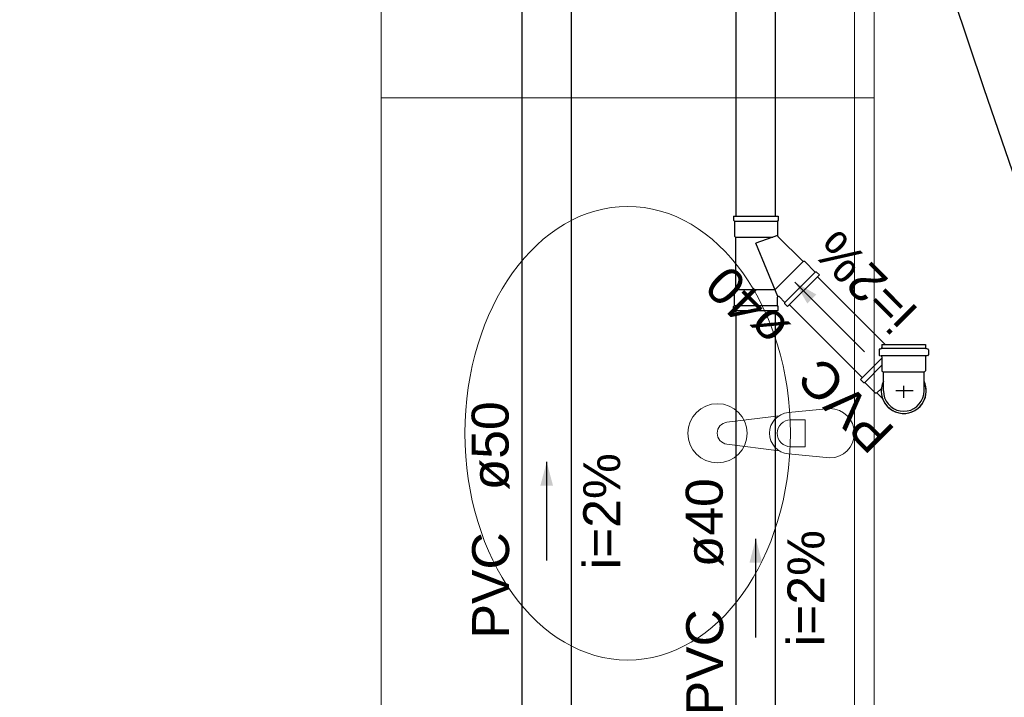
# Model space of a CAD drawing. Header units: millimetres. Extents: x -27714 to -5776, y 5810 to 9208.
# Tile 35 of 256: x -25608.6 to -25604.6, y 7028.67 to 7031.42. Entities that reach past the tile are written whole.
import ezdxf

# ---------------------------------------------------------------- set-up
doc = ezdxf.new("R2010")
doc.units = ezdxf.units.MM
for name, color, linetype in [('HIDRO', 5, 'Continuous'), ('Simbolos', 5, 'Continuous'), ('Simbolos_int', 2, 'Continuous'), ('TEXTO', 7, 'Continuous'), ('TEXTO @ 100', 7, 'Continuous'), ('TEXTO @ 200', 7, 'Continuous'), ('TEXTO @ 25', 7, 'Continuous'), ('TQ-Sentido conduto', 9, 'Continuous')]:
    doc.layers.add(name, color=color, linetype=linetype)
doc.layers.add('TQ-Condutos', color=3, linetype='Continuous', lineweight=30)
doc.layers.add('TQ-Textos conduto', color=7, linetype='Continuous', lineweight=25)
doc.styles.add('Arial', font='arial.ttf')

# ---------------------------------------------------------------- blocks, each defined once
blk = doc.blocks.new('SIMBOLO NOMENCLATURA')
at = {"linetype": 'Continuous'}
blk.add_circle((-30, 0), 30, dxfattribs=at)
blk = doc.blocks.new('*U147')
at = {"layer": 'TEXTO @ 100', "linetype": 'Continuous', "xscale": 20, "yscale": 20, "zscale": 20}
blk.add_blockref('SIMBOLO NOMENCLATURA', (-25314.2283, 7009.9176), dxfattribs=at)
at = {"layer": 'TEXTO @ 200', "linetype": 'Continuous', "xscale": 40, "yscale": 40, "zscale": 40}
blk.add_blockref('SIMBOLO NOMENCLATURA', (-25314.2283, 7009.9176), dxfattribs=at)
at = {"layer": 'TEXTO @ 25', "linetype": 'Continuous', "xscale": 5, "yscale": 5, "zscale": 5}
blk.add_blockref('SIMBOLO NOMENCLATURA', (-25314.2283, 7009.9176), dxfattribs=at)
blk = doc.blocks.new('*U151')
at = {"layer": 'TEXTO @ 100', "linetype": 'Continuous', "xscale": 20, "yscale": 20, "zscale": 20}
blk.add_blockref('SIMBOLO NOMENCLATURA', (-25312.5642, 7079.2502), dxfattribs=at)
at = {"layer": 'TEXTO @ 200', "linetype": 'Continuous', "xscale": 40, "yscale": 40, "zscale": 40}
blk.add_blockref('SIMBOLO NOMENCLATURA', (-25312.5642, 7079.2502), dxfattribs=at)
at = {"layer": 'TEXTO @ 25', "linetype": 'Continuous', "xscale": 5, "yscale": 5, "zscale": 5}
blk.add_blockref('SIMBOLO NOMENCLATURA', (-25312.5642, 7079.2502), dxfattribs=at)
blk = doc.blocks.new('*U155')
at = {"layer": 'TEXTO @ 200', "linetype": 'Continuous', "xscale": 40, "yscale": 40, "zscale": 40}
blk.add_blockref('SIMBOLO NOMENCLATURA', (-23654.5269, 7584.9791), dxfattribs=at)
blk = doc.blocks.new('*U159')
at = {"layer": 'TEXTO @ 200', "linetype": 'Continuous', "xscale": 40, "yscale": 40, "zscale": 40}
blk.add_blockref('SIMBOLO NOMENCLATURA', (-23783.0676, 7189.4887), dxfattribs=at)

msp = doc.modelspace()

# ---------------------------------------------------------------- hatches: boundary and pattern name
at = {"layer": 'TQ-Sentido conduto', "linetype": 'Continuous'}
for points in [[(-25605.4511, 7030.3568), (-25605.4011, 7030.2702), (-25605.3645, 7030.3068)], [(-25606.4582, 7029.6273), (-25606.4841, 7029.5307), (-25606.4324, 7029.5307)], [(-25605.6097, 7029.3153), (-25605.6356, 7029.2188), (-25605.5838, 7029.2188)]]:
    msp.add_hatch(color=256, dxfattribs=at).paths.add_polyline_path(points)

# ---------------------------------------------------------------- linework, layer by layer
at = {"color": 7, "linetype": 'Continuous', "lineweight": 0}
for p, q in [((-25607.1297, 7019.9038), (-25607.1297, 7034.3438)), ((-25605.2097, 7019.9038), (-25605.2097, 7034.3438)), ((-25605.1297, 7019.9038), (-25605.1297, 7034.3438)), ((-25607.1297, 7031.1038), (-25605.1297, 7031.1038))]:
    msp.add_line(p, q, dxfattribs=at)
at = {"color": 83, "linetype": 'Continuous', "lineweight": 0}
msp.add_lwpolyline([(-25618.0297, 7034.3438), (-25618.0297, 7013.5438), (-25605.1297, 7013.5438), (-25605.1297, 7034.3438)], close=True, dxfattribs=at)
at = {"color": 7, "linetype": 'Continuous', "lineweight": 0}
msp.add_lwpolyline([(-25605.1297, 7034.3038), (-25605.1297, 7013.5438)], dxfattribs=at)
at = {"layer": 'HIDRO', "linetype": 'Continuous', "lineweight": 0}
for p, q in [((-25605.7273, 7029.7882), (-25605.5156, 7029.8147)), ((-25605.4775, 7029.8278), (-25605.3097, 7029.8438)), ((-25605.4093, 7029.7982), (-25605.4688, 7029.7982)), ((-25605.4093, 7029.6894), (-25605.4093, 7029.7982)), ((-25605.5156, 7029.6729), (-25605.7273, 7029.6994)), ((-25605.4688, 7029.6894), (-25605.4093, 7029.6894)), ((-25605.3097, 7029.6438), (-25605.4775, 7029.6598))]:
    msp.add_line(p, q, dxfattribs=at)
msp.add_circle((-25605.7653, 7029.7438), 0.12, dxfattribs=at)
for centre, radius, start, end in [((-25605.4699, 7029.7438), 0.0843, 95.1696, 264.8304), ((-25605.3097, 7029.7438), 0.1, 270, 90), ((-25605.7217, 7029.7438), 0.0447, 97.1389, 262.8611), ((-25605.4688, 7029.7438), 0.0544, 90, 270)]:
    msp.add_arc(centre, radius, start, end, dxfattribs=at)
msp.add_ellipse((-25606.1297, 7029.7438), major_axis=(0, -0.92), ratio=0.717391, dxfattribs=at)
at = {"layer": 'Simbolos'}
for p, q in [((-25605.7009, 7030.6238), (-25605.5185, 7030.6238)), ((-25605.7009, 7030.6238), (-25605.7009, 7030.6078)), ((-25605.7009, 7030.6078), (-25605.6969, 7030.6038)), ((-25605.6969, 7030.6038), (-25605.6969, 7030.5438)), ((-25605.5185, 7030.6078), (-25605.5225, 7030.6038)), ((-25605.5225, 7030.6038), (-25605.5225, 7030.548)), ((-25605.5185, 7030.6238), (-25605.5185, 7030.6078)), ((-25605.6969, 7030.5438), (-25605.6921, 7030.539)), ((-25605.6921, 7030.539), (-25605.6921, 7030.3266)), ((-25605.418, 7030.4402), (-25605.5201, 7030.5424)), ((-25605.4112, 7030.4402), (-25605.418, 7030.4402)), ((-25605.3687, 7030.3977), (-25605.4112, 7030.4402)), ((-25605.3518, 7030.3864), (-25605.4807, 7030.2575)), ((-25605.3631, 7030.3977), (-25605.3687, 7030.3977)), ((-25605.3518, 7030.3864), (-25605.3631, 7030.3977)), ((-25605.6969, 7030.3218), (-25605.6921, 7030.3266)), ((-25605.6969, 7030.2618), (-25605.6969, 7030.3218)), ((-25605.5225, 7030.2618), (-25605.5225, 7030.2952)), ((-25605.4921, 7030.2744), (-25605.5157, 7030.298)), ((-25605.7009, 7030.2578), (-25605.6969, 7030.2618)), ((-25605.7009, 7030.2418), (-25605.7009, 7030.2578)), ((-25605.5185, 7030.2578), (-25605.5225, 7030.2618)), ((-25605.5185, 7030.2418), (-25605.5185, 7030.2578)), ((-25605.4921, 7030.2688), (-25605.4921, 7030.2744)), ((-25605.4807, 7030.2575), (-25605.4921, 7030.2688)), ((-25605.7009, 7030.2418), (-25605.5185, 7030.2418)), ((-25605.1069, 7030.0855), (-25605.1009, 7030.0872)), ((-25605.0979, 7030.1034), (-25604.9215, 7030.1034)), ((-25605.0979, 7030.1034), (-25605.0979, 7030.091)), ((-25604.9215, 7030.1034), (-25604.9215, 7030.091)), ((-25604.9125, 7030.0855), (-25604.9185, 7030.0872)), ((-25605.1845, 7029.9612), (-25605.0979, 7030.0478)), ((-25605.1099, 7030.0816), (-25605.1099, 7030.0625)), ((-25605.1063, 7030.0586), (-25605.1015, 7030.0581)), ((-25605.0979, 7030.0541), (-25605.0979, 7029.9974)), ((-25604.9215, 7030.0541), (-25604.9215, 7029.9974)), ((-25604.9131, 7030.0586), (-25604.9179, 7030.0581)), ((-25604.9095, 7030.0816), (-25604.9095, 7030.0625)), ((-25605.0979, 7029.9974), (-25605.0921, 7029.9916)), ((-25605.0921, 7029.9544), (-25605.0921, 7029.9916)), ((-25604.9215, 7029.9974), (-25604.9273, 7029.9916)), ((-25604.9273, 7029.9544), (-25604.9273, 7029.9916)), ((-25605.1845, 7029.9612), (-25605.1732, 7029.9499)), ((-25605.1732, 7029.9499), (-25605.1675, 7029.9499)), ((-25605.1675, 7029.9499), (-25605.1251, 7029.9075)), ((-25605.0921, 7029.9154), (-25605.0921, 7029.9544)), ((-25604.9273, 7029.9154), (-25604.9273, 7029.9544)), ((-25605.1251, 7029.9075), (-25605.1182, 7029.9075)), ((-25605.0956, 7029.8848), (-25605.1182, 7029.9075))]:
    msp.add_line(p, q, dxfattribs=at)
for points in [[(-25605.5225, 7030.548), (-25605.5225, 7030.5473), (-25605.5224, 7030.5466), (-25605.5222, 7030.546), (-25605.522, 7030.5453), (-25605.5218, 7030.5446), (-25605.5214, 7030.544), (-25605.5211, 7030.5434), (-25605.5206, 7030.5429), (-25605.5202, 7030.5424)], [(-25605.5157, 7030.2981), (-25605.5161, 7030.2984), (-25605.5165, 7030.2987), (-25605.517, 7030.2989), (-25605.5175, 7030.2991), (-25605.518, 7030.2992), (-25605.5185, 7030.2992), (-25605.519, 7030.2992), (-25605.5195, 7030.2991), (-25605.52, 7030.2989), (-25605.5205, 7030.2987), (-25605.5209, 7030.2984), (-25605.5213, 7030.2981), (-25605.5217, 7030.2977), (-25605.522, 7030.2972), (-25605.5222, 7030.2968), (-25605.5224, 7030.2963), (-25605.5225, 7030.2957), (-25605.5225, 7030.2952)], [(-25605.1069, 7030.0855), (-25605.1075, 7030.0853), (-25605.108, 7030.085), (-25605.1085, 7030.0847), (-25605.1089, 7030.0843), (-25605.1092, 7030.0838), (-25605.1095, 7030.0833), (-25605.1097, 7030.0828), (-25605.1099, 7030.0822), (-25605.1099, 7030.0816)], [(-25605.1009, 7030.0871), (-25605.1003, 7030.0873), (-25605.0998, 7030.0876), (-25605.0993, 7030.0879), (-25605.0989, 7030.0883), (-25605.0986, 7030.0888), (-25605.0983, 7030.0893), (-25605.0981, 7030.0898), (-25605.098, 7030.0904), (-25605.0979, 7030.091)], [(-25604.9215, 7030.091), (-25604.9215, 7030.0904), (-25604.9213, 7030.0898), (-25604.9211, 7030.0893), (-25604.9208, 7030.0888), (-25604.9205, 7030.0883), (-25604.9201, 7030.0879), (-25604.9196, 7030.0876), (-25604.9191, 7030.0873), (-25604.9185, 7030.0871)], [(-25604.9095, 7030.0816), (-25604.9096, 7030.0822), (-25604.9097, 7030.0828), (-25604.9099, 7030.0833), (-25604.9102, 7030.0838), (-25604.9105, 7030.0843), (-25604.9109, 7030.0847), (-25604.9114, 7030.085), (-25604.9119, 7030.0853), (-25604.9125, 7030.0855)], [(-25605.1099, 7030.0625), (-25605.1098, 7030.0618), (-25605.1097, 7030.0612), (-25605.1094, 7030.0606), (-25605.1091, 7030.06), (-25605.1086, 7030.0596), (-25605.1081, 7030.0592), (-25605.1075, 7030.0588), (-25605.1069, 7030.0586), (-25605.1063, 7030.0585)], [(-25605.0979, 7030.0541), (-25605.098, 7030.0548), (-25605.0981, 7030.0554), (-25605.0984, 7030.056), (-25605.0988, 7030.0566), (-25605.0992, 7030.0571), (-25605.0997, 7030.0575), (-25605.1003, 7030.0578), (-25605.1009, 7030.058), (-25605.1016, 7030.0581)], [(-25604.9179, 7030.0581), (-25604.9185, 7030.058), (-25604.9191, 7030.0578), (-25604.9197, 7030.0575), (-25604.9202, 7030.0571), (-25604.9207, 7030.0566), (-25604.921, 7030.056), (-25604.9213, 7030.0554), (-25604.9214, 7030.0548), (-25604.9215, 7030.0541)], [(-25604.9132, 7030.0585), (-25604.9125, 7030.0586), (-25604.9119, 7030.0588), (-25604.9113, 7030.0592), (-25604.9108, 7030.0596), (-25604.9104, 7030.06), (-25604.91, 7030.0606), (-25604.9097, 7030.0612), (-25604.9096, 7030.0618), (-25604.9095, 7030.0625)], [(-25605.0921, 7029.9154), (-25605.0908, 7029.9011), (-25605.0871, 7029.8872), (-25605.081, 7029.8742), (-25605.0728, 7029.8625), (-25605.0626, 7029.8523), (-25605.0509, 7029.8441), (-25605.0379, 7029.838), (-25605.024, 7029.8343), (-25605.0097, 7029.833), (-25604.9954, 7029.8343), (-25604.9815, 7029.838), (-25604.9685, 7029.8441), (-25604.9568, 7029.8523), (-25604.9466, 7029.8625), (-25604.9384, 7029.8742), (-25604.9323, 7029.8872), (-25604.9286, 7029.9011), (-25604.9274, 7029.9154)]]:
    msp.add_lwpolyline(points, dxfattribs=at)
at = {"layer": 'Simbolos_int'}
for p, q in [((-25605.6969, 7030.6038), (-25605.5225, 7030.6038)), ((-25605.6921, 7030.539), (-25605.5407, 7030.539)), ((-25605.5221, 7030.5454), (-25605.6097, 7030.5154)), ((-25605.52, 7030.2989), (-25605.6097, 7030.5154)), ((-25605.418, 7030.4402), (-25605.5315, 7030.3266)), ((-25605.3687, 7030.3977), (-25605.4921, 7030.2744)), ((-25605.6921, 7030.3266), (-25605.5315, 7030.3266)), ((-25605.6969, 7030.2618), (-25605.5225, 7030.2618)), ((-25604.9215, 7030.0879), (-25605.0979, 7030.0879)), ((-25604.9215, 7030.0578), (-25605.0979, 7030.0578)), ((-25605.1675, 7029.9499), (-25605.0979, 7030.0195)), ((-25604.9273, 7029.9916), (-25605.0921, 7029.9916)), ((-25605.1182, 7029.9075), (-25605.1003, 7029.9253)), ((-25605.0097, 7029.8876), (-25605.0097, 7029.9368)), ((-25604.971, 7029.9154), (-25605.0418, 7029.9154))]:
    msp.add_line(p, q, dxfattribs=at)
for points in [[(-25605.0921, 7029.9545), (-25605.097, 7029.9418), (-25605.1, 7029.9285), (-25605.1009, 7029.915), (-25605.0998, 7029.9014), (-25605.0968, 7029.8882), (-25605.0917, 7029.8755), (-25605.0849, 7029.8638), (-25605.0764, 7029.8532), (-25605.0664, 7029.844), (-25605.0552, 7029.8363), (-25605.0429, 7029.8305), (-25605.0299, 7029.8265), (-25605.0165, 7029.8244), (-25605.0029, 7029.8244), (-25604.9895, 7029.8265), (-25604.9765, 7029.8305), (-25604.9642, 7029.8363), (-25604.953, 7029.844), (-25604.943, 7029.8532), (-25604.9345, 7029.8638), (-25604.9277, 7029.8755), (-25604.9227, 7029.8882), (-25604.9196, 7029.9014), (-25604.9185, 7029.915), (-25604.9195, 7029.9285), (-25604.9224, 7029.9418), (-25604.9273, 7029.9545)], [(-25605.0956, 7029.8848), (-25605.0913, 7029.8747), (-25605.0859, 7029.8652), (-25605.0793, 7029.8564), (-25605.0717, 7029.8485), (-25605.0633, 7029.8416), (-25605.0541, 7029.8357), (-25605.0442, 7029.831), (-25605.0338, 7029.8274), (-25605.0231, 7029.8252), (-25605.0122, 7029.8242), (-25605.0013, 7029.8246), (-25604.9905, 7029.8262), (-25604.9799, 7029.8292), (-25604.9698, 7029.8334), (-25604.9603, 7029.8387), (-25604.9515, 7029.8452), (-25604.9435, 7029.8527), (-25604.9364, 7029.8611), (-25604.9305, 7029.8703), (-25604.9256, 7029.8801), (-25604.922, 7029.8904), (-25604.9196, 7029.9011), (-25604.9186, 7029.912), (-25604.9188, 7029.9229), (-25604.9204, 7029.9338), (-25604.9232, 7029.9443), (-25604.9273, 7029.9545)]]:
    msp.add_lwpolyline(points, dxfattribs=at)
at = {"layer": 'TQ-Condutos'}
for p, q in [((-25606.3582, 7025.8463), (-25606.3582, 7033.0221)), ((-25605.6897, 7030.6238), (-25605.6897, 7032.9778)), ((-25605.5297, 7030.6238), (-25605.5297, 7032.9778)), ((-25606.5582, 7025.8463), (-25606.5582, 7032.9284)), ((-25605.0846, 7030.1034), (-25605.3597, 7030.3785)), ((-25605.1766, 7029.9691), (-25605.4728, 7030.2654)), ((-25605.6897, 7027.8254), (-25605.6897, 7030.2418)), ((-25605.5297, 7027.8254), (-25605.5297, 7030.2418))]:
    msp.add_line(p, q, dxfattribs=at)
at = {"layer": 'TQ-Sentido conduto'}
for points in [[(-25605.1683, 7030.074), (-25605.4511, 7030.3568)], [(-25606.4582, 7029.2274), (-25606.4582, 7029.6273)], [(-25605.6097, 7028.9154), (-25605.6097, 7029.3153)]]:
    msp.add_lwpolyline(points, dxfattribs=at)

# ---------------------------------------------------------------- block references
at = {"layer": 'TEXTO'}
for name in ['*U155', '*U159', '*U151', '*U147']:
    msp.add_blockref(name, (0, 0), dxfattribs=at)

# ---------------------------------------------------------------- texts
at = {"layer": 'TQ-Textos conduto', "char_height": 0.15, "line_spacing_factor": 0.6, "style": 'Arial'}
for s, insert, width, attachment_point, rotation in [('i=2%', (-25605.1121, 7030.413), 0.943445, 8, 135.0001), ('ø40', (-25605.4621, 7030.1832), 0.722104, 7, 135.0001), ('PVC', (-25605.3419, 7030.063), 0.862043, 9, 135.0001), ('ø50', (-25606.6087, 7029.5123), 0.722104, 7, 90), ('i=2%', (-25606.1587, 7029.4273), 0.943445, 8, 90), ('ø40', (-25605.7402, 7029.2004), 0.722104, 7, 90), ('PVC', (-25606.6087, 7029.3423), 0.862043, 9, 90), ('i=2%', (-25605.3302, 7029.1154), 0.943445, 8, 90), ('PVC', (-25605.7402, 7029.0304), 0.862043, 9, 90)]:
    msp.add_mtext(s, dxfattribs=dict(at, insert=insert, width=width, attachment_point=attachment_point, rotation=rotation))

doc.saveas('drawing.dxf')
